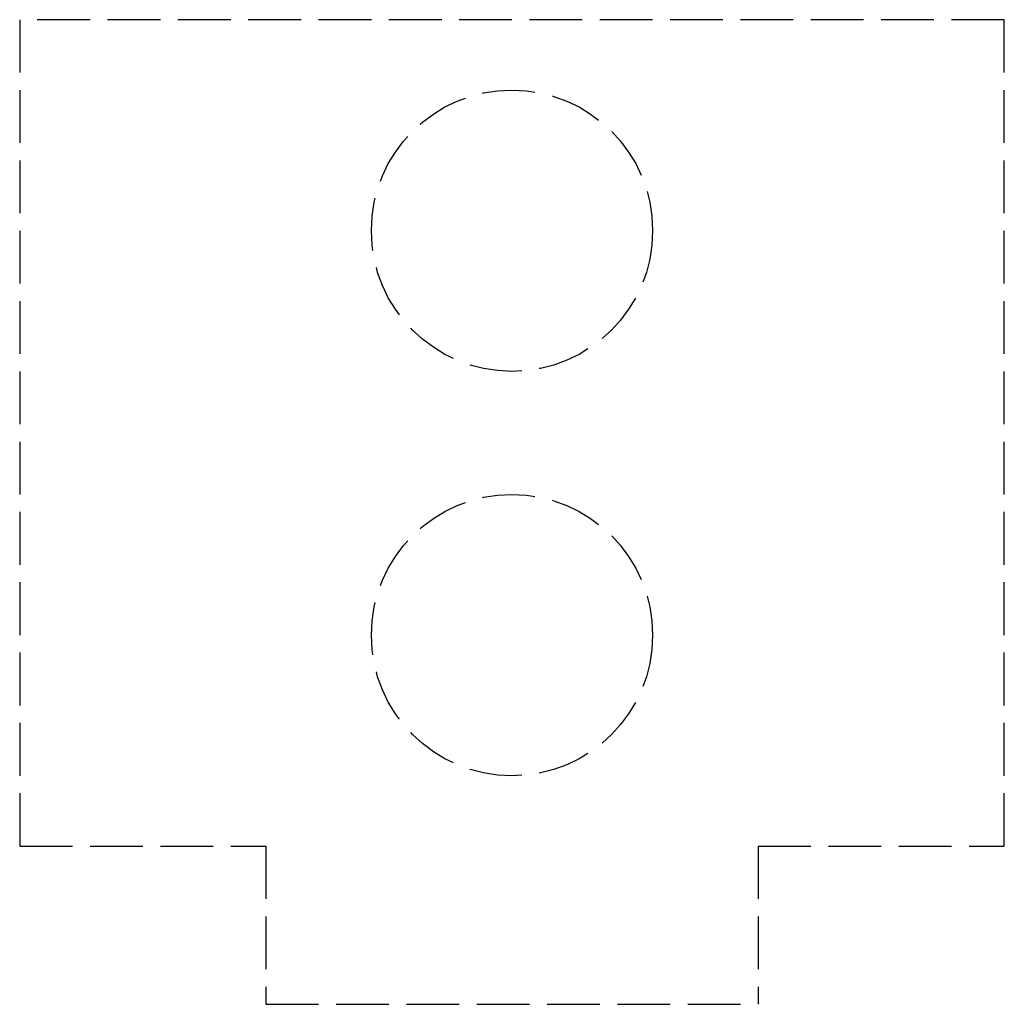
# Model space of a CAD drawing. Header units: millimetres. Extents: x -14 to 14, y 0 to 28.
import ezdxf

# ---------------------------------------------------------------- set-up
doc = ezdxf.new("R2010")
doc.units = ezdxf.units.MM
doc.header["$LTSCALE"] = 10
doc.linetypes.add('ALLCAD_Strich', pattern=[0.2, 0.15, -0.05])
doc.layers.add('BESCH_KONT_sich_schn_seit_2d', color=160, linetype='Continuous')

msp = doc.modelspace()

# ---------------------------------------------------------------- linework, layer by layer
at = {"layer": 'BESCH_KONT_sich_schn_seit_2d', "linetype": 'ALLCAD_Strich', "extrusion": (-1.09476e-47, 1, -2.22045e-16)}
for p, q in [((-14, 27.992), (-14, 4.492)), ((14, 27.992), (-14, 27.992)), ((14, 4.492), (14, 27.992)), ((-14, 4.492), (-7, 4.492)), ((-7, 4.492), (-7, -0.008)), ((7, 4.492), (7, -0.008)), ((7, 4.492), (14, 4.492)), ((7, 0), (7.005, 0)), ((7.005, 0), (7.005, -0.003)), ((-7, -0.008), (7, -0.008)), ((7, 0), (7.005, 0)), ((7.005, -0.002), (7, -0.002)), ((7, -0.002), (7.005, -0.002)), ((7, -0.002), (7.005, -0.002)), ((7, -0.003), (7.005, -0.003)), ((7, -0.003), (7.005, -0.003)), ((7, -0.003), (7.005, -0.003)), ((7, -0.003), (7.005, -0.003)), ((7, -0.004), (7.005, -0.004)), ((7, -0.005), (7.005, -0.005)), ((7, -0.005), (7.005, -0.005)), ((7, -0.007), (7.005, -0.007)), ((7, -0.008), (7.005, -0.008)), ((7, -0.008), (7.005, -0.008)), ((7.005, -0.005), (7.005, -0.003)), ((7.005, -0.005), (7.005, -0.008))]:
    msp.add_line(p, q, dxfattribs=at)
at = {"layer": 'BESCH_KONT_sich_schn_seit_2d', "linetype": 'ALLCAD_Strich'}
for centre in [(0, 21.992), (0, 10.492)]:
    msp.add_circle(centre, 4, dxfattribs=at)

doc.saveas('drawing.dxf')
